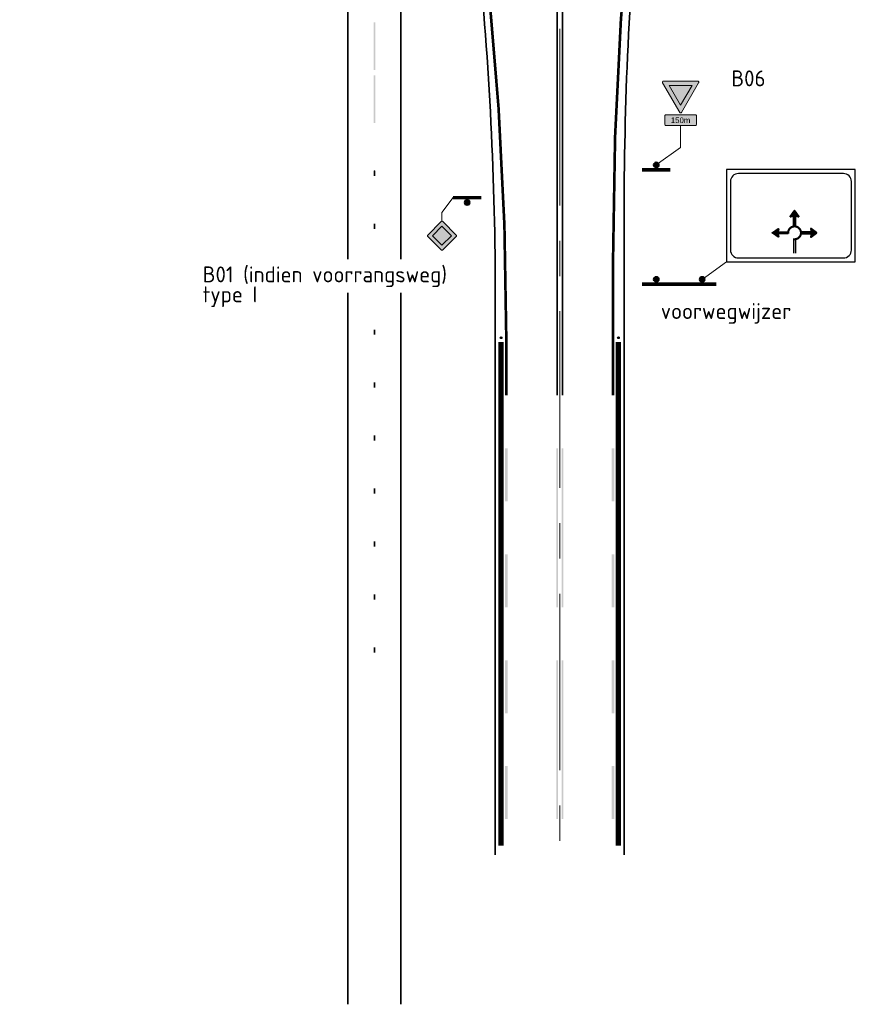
# Model space of a CAD drawing. Header units: metres. Extents: x -699 to 2316, y -1199 to 781.
# Tile 67 of 256: x 729 to 777, y -568 to -512. Entities that reach past the tile are written whole.
import ezdxf
from ezdxf.enums import TextEntityAlignment as Align

# ---------------------------------------------------------------- set-up
doc = ezdxf.new("R2010")
doc.units = ezdxf.units.M
doc.linetypes.add('AM-AS', pattern=[16, 10, -2, 2, -2])
doc.linetypes.add('VW-1-1_STREEP', pattern=[2, 1, -1])
for name, color, linetype, lineweight in [('B-WE-AM-AS-G', 10, 'AM-AS', 18), ('N-WA-IE-MEUBILAIR_WEGMEUBILAIR-S', 7, 'Continuous', 25), ('N-WA-VW-VERKEERSTEKEN_BORD-G', 7, 'Continuous', 35), ('N-WE-VH-KANTSTROOKVERRUWING-G', 251, 'VW-1-1_STREEP', 18), ('N-WE-VH-KANTVERHARDING-G', 210, 'Continuous', 35), ('N-WE-VW-MARKERING_LANGS_STREEP_DOORGETROKKEN_010-G', 7, 'Continuous', 13), ('N-WE-VW-MARKERING_LANGS_STREEP_DOORGETROKKEN_015-G', 7, 'Continuous', 13), ('to-xx-bibcontour', 7, 'Continuous', 25), ('X-XX-AL-T18', 10, 'Continuous', 18)]:
    doc.layers.add(name, color=color, linetype=linetype, lineweight=lineweight)
for name, color, linetype, lineweight, true_color in [('N-WA-VW-VERKEERSTEKEN_GEEL', 7, 'Continuous', 5, 0xf7b500), ('N-WA-VW-VERKEERSTEKEN_ROOD', 7, 'Continuous', 5, 0xbb1e10), ('N-WA-VW-VERKEERSTEKEN_WIT', 7, 'Continuous', 5, 0xf1f0ea), ('N-WA-VW-VERKEERSTEKEN_ZWART', 7, 'Continuous', 5, 0x2a292a)]:
    doc.layers.add(name, color=color, linetype=linetype, lineweight=lineweight, true_color=true_color)
doc.styles.add('ARIAL', font='arial.ttf')
doc.styles.add('NLCS-ISO', font='NLCS-ISO.ttf')

# ---------------------------------------------------------------- blocks, each defined once
blk = doc.blocks.new('PAAL')
h = blk.add_hatch(color=256)
edge = h.paths.add_edge_path()
edge.add_arc((0, 0), 0.075, 0, 360)
at = {"const_width": 0.1, "flags": 128}
blk.add_lwpolyline([(0.4, 0.138), (-0.4, 0.138)], dxfattribs=at)
blk.add_circle((0, 0), 0.075)
blk = doc.blocks.new('SIE-WEG_GLASBOLREFLECTOR-SO')
for p, q in [((-0.38, 0), (-0.2, 0)), ((-0.14, 0.14), (-0.26, 0.26)), ((0, 0.2), (0, 0.37)), ((0.14, 0.14), (0.27, 0.26)), ((0.2, 0), (0.37, 0)), ((-0.26, -0.27), (-0.14, -0.14)), ((0, -0.38), (0, -0.2)), ((0.27, -0.27), (0.14, -0.14))]:
    blk.add_line(p, q)
for radius in [0.375, 0.2]:
    blk.add_circle((0, 0), radius)
blk = doc.blocks.new('glasbol')
at = {"layer": 'N-WA-IE-MEUBILAIR_WEGMEUBILAIR-S'}
blk.add_blockref('SIE-WEG_GLASBOLREFLECTOR-SO', (0, 0), dxfattribs=at)
blk = doc.blocks.new('B01')
at = {"layer": 'N-WA-VW-VERKEERSTEKEN_WIT'}
h = blk.add_hatch(color=256, dxfattribs=at)
h.paths.add_polyline_path([(-0.179, 0.275), (0, 0.096), (0.179, 0.275), (0, 0.454)], flags=16)
h.paths.add_polyline_path([(-0.008, 0.548), (-0.004, 0.55), (0, 0.55), (0.004, 0.55), (0.008, 0.548), (0.011, 0.547), (0.014, 0.544), (0.269, 0.289), (0.272, 0.286), (0.273, 0.283), (0.275, 0.279), (0.275, 0.275), (0.275, 0.271), (0.273, 0.267), (0.272, 0.264), (0.269, 0.261), (0.014, 0.006), (0.011, 0.003), (0.008, 0.002), (0.004, 0), (0, 0), (-0.004, 0), (-0.008, 0.002), (-0.011, 0.003), (-0.014, 0.006), (-0.269, 0.261), (-0.272, 0.264), (-0.273, 0.267), (-0.275, 0.271), (-0.275, 0.275), (-0.275, 0.279), (-0.273, 0.283), (-0.272, 0.286), (-0.269, 0.289), (-0.014, 0.544), (-0.011, 0.547)])
at = {"layer": 'N-WA-VW-VERKEERSTEKEN_GEEL'}
blk.add_solid([(-0.179, 0.275), (0, 0.454), (0, 0.096), (0.179, 0.275)], dxfattribs=at)
at = {"layer": 'N-WA-VW-VERKEERSTEKEN_WIT', "flags": 128}
blk.add_lwpolyline([(-0.179, 0.275), (0, 0.096), (0.179, 0.275), (0, 0.454)], close=True, dxfattribs=at)
at = {"layer": 'N-WA-VW-VERKEERSTEKEN_ZWART'}
blk.add_lwpolyline([(-0.008, 0.548), (-0.004, 0.55), (0, 0.55), (0.004, 0.55), (0.008, 0.548), (0.011, 0.547), (0.014, 0.544), (0.269, 0.289), (0.272, 0.286), (0.273, 0.283), (0.275, 0.279), (0.275, 0.275), (0.275, 0.271), (0.273, 0.267), (0.272, 0.264), (0.269, 0.261), (0.014, 0.006), (0.011, 0.003), (0.008, 0.002), (0.004, 0), (0, 0), (-0.004, 0), (-0.008, 0.002), (-0.011, 0.003), (-0.014, 0.006), (-0.269, 0.261), (-0.269, 0.261), (-0.272, 0.264), (-0.273, 0.267), (-0.275, 0.271), (-0.275, 0.275), (-0.275, 0.279), (-0.273, 0.283), (-0.272, 0.286), (-0.269, 0.289), (-0.014, 0.544), (-0.011, 0.547)], close=True, dxfattribs=at)
blk = doc.blocks.new('B06')
at = {"layer": 'N-WA-VW-VERKEERSTEKEN_ROOD'}
h = blk.add_hatch(color=256, dxfattribs=at)
edge = h.paths.add_edge_path()
edge.add_arc((-0.323, 0.579), 0.0211, 88.0686, 215.1021)
edge.add_line((-0.34, 0.567), (-0.017, 0.009))
edge.add_arc((0, 0.021), 0.0211, 214.8766, 325.6143)
edge.add_line((0.017, 0.009), (0.34, 0.567))
edge.add_arc((0.322, 0.579), 0.0211, 324.8979, 451.9314)
edge.add_line((0.322, 0.6), (-0.322, 0.6))
h.paths.add_polyline_path([(0.216, 0.517), (-0.216, 0.517), (0, 0.144)], flags=16)
at = {"layer": 'N-WA-VW-VERKEERSTEKEN_WIT'}
blk.add_hatch(color=256, dxfattribs=at).paths.add_polyline_path([(-0.216, 0.517), (0, 0.144), (0.216, 0.517)])
at = {"layer": 'N-WA-VW-VERKEERSTEKEN_ROOD'}
blk.add_lwpolyline([(-0.322, 0.6, 0.619021), (-0.34, 0.567), (-0.017, 0.009, 0.524665), (0.017, 0.009), (0.34, 0.567, 0.619021), (0.322, 0.6)], format="xyb", close=True, dxfattribs=at)
blk.add_lwpolyline([(0.216, 0.517), (-0.216, 0.517), (0, 0.144)], close=True, dxfattribs=at)
blk = doc.blocks.new('0301 (150)')
at = {"layer": 'N-WA-VW-VERKEERSTEKEN_WIT'}
h = blk.add_hatch(color=256, dxfattribs=at)
edge = h.paths.add_edge_path()
edge.add_arc((-0.275, 0.025), 0.025, 180, 270)
edge.add_line((-0.275, 0), (0.275, 0))
edge.add_arc((0.275, 0.025), 0.025, 270, 360)
edge.add_line((0.3, 0.025), (0.3, 0.178))
edge.add_arc((0.275, 0.178), 0.025, 0, 90)
edge.add_line((0.275, 0.203), (-0.275, 0.203))
edge.add_arc((-0.275, 0.178), 0.025, 90, 180)
edge.add_line((-0.3, 0.178), (-0.3, 0.025))
at = {"layer": 'N-WA-VW-VERKEERSTEKEN_ZWART'}
blk.add_lwpolyline([(-0.3, 0.025, 0.414214), (-0.275, 0), (0.275, 0, 0.414214), (0.3, 0.025), (0.3, 0.178, 0.414214), (0.275, 0.203), (-0.275, 0.203, 0.414214), (-0.3, 0.178)], format="xyb", close=True, dxfattribs=at)
at = {"layer": 'N-WA-VW-VERKEERSTEKEN_ZWART', "style": 'ARIAL'}
blk.add_text('150m', height=0.1054, dxfattribs=at).set_placement((0, 0.098), align=Align.MIDDLE)

msp = doc.modelspace()

# ---------------------------------------------------------------- linework, layer by layer
at = {"layer": 'B-WE-AM-AS-G'}
msp.add_lwpolyline([(760.0609, -464.8651), (760.0609, -559.644)], dxfattribs=at)
at = {"layer": 'N-WA-VW-VERKEERSTEKEN_BORD-G', "lineweight": 13}
for p, q in [((766.9083, -519.5868), (766.9083, -518.3368)), ((766.9083, -519.5868), (765.53, -520.5747)), ((753.3885, -523.2593), (754.0161, -522.4262)), ((753.3885, -523.7593), (753.3885, -523.2593)), ((769.5083, -526.0684), (768.13, -527.0562))]:
    msp.add_line(p, q, dxfattribs=at)
at = {"layer": 'N-WA-VW-VERKEERSTEKEN_BORD-G', "linetype": 'Continuous', "lineweight": 13, "const_width": 0.2}
msp.add_lwpolyline([(766.33, -527.3312), (767.33, -527.3312)], dxfattribs=at)
at = {"layer": 'N-WE-VH-KANTSTROOKVERRUWING-G', "ltscale": 0.7, "const_width": 0.3}
for points in [[(756.7359, -530.6125), (756.7359, -559.1253)], [(763.3859, -530.6125), (763.3859, -559.1253)]]:
    msp.add_lwpolyline(points, dxfattribs=at)
at = {"layer": 'N-WE-VH-KANTVERHARDING-G'}
for p, q in [((751.0609, -525.9195), (751.0609, -494.1959)), ((751.0609, -568.1205), (751.0609, -527.8095))]:
    msp.add_line(p, q, dxfattribs=at)
for points in [[(748.0609, -525.9195), (748.0609, -494.1959, 0.3557823), (734.2481, -477.2412, -0.3557823), (729.4609, -471.3651)], [(756.4109, -559.644), (756.4109, -528.1472, 0.0249223), (755.4183, -508.2465), (754.309, -497.1535, -0.0249223), (754.0609, -492.1783), (754.0609, -490.3209, 0.2238875), (748.6064, -478.7501, -0.0239103), (747.333, -477.593)], [(772.7888, -477.593, -0.0406653), (770.5609, -479.4853, 0.2415314), (765.5609, -489.2321), (765.5609, -492.1534, -0.0249223), (765.3128, -497.1285), (764.7035, -503.2215, 0.0249223), (763.7109, -523.1223), (763.7109, -559.644)]]:
    msp.add_lwpolyline(points, format="xyb", dxfattribs=at)
msp.add_lwpolyline([(748.0609, -568.1205), (748.0609, -527.8095)], dxfattribs=at)
at = {"layer": 'N-WE-VW-MARKERING_LANGS_STREEP_DOORGETROKKEN_010-G'}
msp.add_lwpolyline([(749.5609, -520.8959), (749.5609, -521.1959)], dxfattribs=at)
for points in [[(759.8609, -545.6285), (759.8609, -536.6285), (759.9609, -545.6285), (759.9609, -536.6285)], [(760.2609, -545.6285), (760.2609, -536.6285), (760.1609, -545.6285), (760.1609, -536.6285)], [(759.8609, -557.6285), (759.8609, -548.6285), (759.9609, -557.6285), (759.9609, -548.6285)], [(760.2609, -557.6285), (760.2609, -548.6285), (760.1609, -557.6285), (760.1609, -548.6285)]]:
    msp.add_solid(points, dxfattribs=at)
for points in [[(749.6109, -512.4959), (749.5109, -512.4959), (749.6109, -515.1959), (749.5109, -515.1959)], [(749.6109, -515.4959), (749.5109, -515.4959), (749.6109, -518.1959), (749.5109, -518.1959)], [(749.6109, -520.8959), (749.5109, -520.8959), (749.6109, -521.1959), (749.5109, -521.1959)], [(749.6109, -523.8959), (749.5109, -523.8959), (749.6109, -524.1959), (749.5109, -524.1959)], [(749.6109, -529.8959), (749.5109, -529.8959), (749.6109, -530.1959), (749.5109, -530.1959)], [(749.6109, -532.8959), (749.5109, -532.8959), (749.6109, -533.1959), (749.5109, -533.1959)], [(749.6109, -535.8959), (749.5109, -535.8959), (749.6109, -536.1959), (749.5109, -536.1959)], [(749.6109, -538.8959), (749.5109, -538.8959), (749.6109, -539.1959), (749.5109, -539.1959)], [(749.6109, -541.8959), (749.5109, -541.8959), (749.6109, -542.1959), (749.5109, -542.1959)], [(749.6109, -544.8959), (749.5109, -544.8959), (749.6109, -545.1959), (749.5109, -545.1959)], [(749.6109, -547.8959), (749.5109, -547.8959), (749.6109, -548.1959), (749.5109, -548.1959)]]:
    msp.add_trace(points, dxfattribs=at)
at = {"layer": 'N-WE-VW-MARKERING_LANGS_STREEP_DOORGETROKKEN_015-G', "const_width": 0.15}
for points in [[(757.0359, -533.6285), (757.0359, -530.6285, 0.0249223), (756.0433, -510.7278), (754.6822, -497.1162, -0.0249223), (754.4359, -492.1783), (754.4359, -490.3209, 0.2238875), (748.845, -478.4608, -0.0239103), (747.5981, -477.3278)], [(772.5237, -477.3278, -0.0406653), (770.3421, -479.1807, 0.2415314), (765.1859, -489.2321), (765.1859, -492.1534, -0.0249223), (764.9396, -497.0912), (764.0785, -505.7028, 0.0249223), (763.0859, -525.6036), (763.0859, -533.6285)]]:
    msp.add_lwpolyline(points, format="xyb", dxfattribs=at)
at = {"layer": 'N-WE-VW-MARKERING_LANGS_STREEP_DOORGETROKKEN_015-G', "const_width": 0.1}
for points in [[(759.9109, -533.6285), (759.9109, -511.4651)], [(760.2109, -533.6285), (760.2109, -511.4651)]]:
    msp.add_lwpolyline(points, dxfattribs=at)
at = {"layer": 'N-WE-VW-MARKERING_LANGS_STREEP_DOORGETROKKEN_015-G'}
for points in [[(756.9609, -539.6285), (756.9609, -536.6285), (757.1109, -539.6285), (757.1109, -536.6285)], [(763.1609, -539.6285), (763.1609, -536.6285), (763.0109, -539.6285), (763.0109, -536.6285)], [(756.9609, -545.6285), (756.9609, -542.6285), (757.1109, -545.6285), (757.1109, -542.6285)], [(763.1609, -545.6285), (763.1609, -542.6285), (763.0109, -545.6285), (763.0109, -542.6285)], [(756.9609, -551.6285), (756.9609, -548.6285), (757.1109, -551.6285), (757.1109, -548.6285)], [(763.1609, -551.6285), (763.1609, -548.6285), (763.0109, -551.6285), (763.0109, -548.6285)], [(756.9609, -557.6285), (756.9609, -554.6285), (757.1109, -557.6285), (757.1109, -554.6285)], [(763.1609, -557.6285), (763.1609, -554.6285), (763.0109, -557.6285), (763.0109, -554.6285)]]:
    msp.add_solid(points, dxfattribs=at)
at = {"layer": 'to-xx-bibcontour', "color": 252, "linetype": 'Continuous'}
msp.add_line((773.3041, -524.7574), (773.3041, -525.5734), dxfattribs=at)
at = {"layer": 'to-xx-bibcontour'}
msp.add_lwpolyline([(776.8073, -526.0684), (776.8073, -520.8349), (769.5083, -520.8349), (769.5083, -526.0684)], close=True, dxfattribs=at)
msp.add_lwpolyline([(776.5823, -525.3934), (776.5823, -521.5099, 0.4142136), (776.1323, -521.0599), (770.1833, -521.0599, 0.4142136), (769.7333, -521.5099), (769.7333, -525.3934, 0.4142136), (770.1833, -525.8434), (776.1323, -525.8434, 0.4142136)], format="xyb", close=True, dxfattribs=at)
at = {"layer": 'to-xx-bibcontour', "color": 252, "const_width": 0.03}
for points in [[(773.4091, -524.06), (773.4091, -523.4654), (773.5817, -523.5071, 0.655045), (773.5905, -523.4938), (773.3713, -523.1788, 0.2506308), (773.3641, -523.1749, 0.2506308), (773.3567, -523.1791), (773.1377, -523.4938, 0.655045), (773.1465, -523.5071), (773.3191, -523.4654), (773.3191, -524.06)], [(773.0021, -524.4634), (772.4075, -524.4634), (772.4492, -524.636, -0.655045), (772.4359, -524.6447), (772.1209, -524.4256, -0.2506308), (772.1171, -524.4184, -0.2506308), (772.1212, -524.411), (772.4359, -524.192, -0.655045), (772.4492, -524.2008), (772.4075, -524.3734), (773.0021, -524.3734)], [(773.7261, -524.4634), (774.3207, -524.4634), (774.279, -524.636, 0.655045), (774.2923, -524.6447), (774.6073, -524.4256, 0.2506308), (774.6111, -524.4184, 0.2506308), (774.607, -524.411), (774.2923, -524.192, 0.655045), (774.279, -524.2008), (774.3207, -524.3734), (773.7261, -524.3734)]]:
    msp.add_lwpolyline(points, format="xyb", dxfattribs=at)
at = {"layer": 'to-xx-bibcontour', "color": 252}
for points in [[(773.4241, -524.06), (773.4241, -523.4844), (773.5785, -523.5217, 0.6686649), (773.6029, -523.4854), (773.3838, -523.1705, 0.2506308), (773.3641, -523.1599, 0.2506308), (773.3444, -523.1705), (773.1253, -523.4854, 0.6686649), (773.1497, -523.5217), (773.3041, -523.4844), (773.3041, -524.06)], [(773.4241, -524.06), (773.4241, -524.06), (773.3041, -524.06), (773.3041, -524.06), (773.3041, -524.06), (773.3041, -523.4844), (773.1497, -523.5217, -0.6686649), (773.1253, -523.4854), (773.3444, -523.1705, -0.2506308), (773.3641, -523.1599, -0.2506308), (773.3838, -523.1705), (773.6029, -523.4854, -0.6686649), (773.5785, -523.5217), (773.4241, -523.4844), (773.4241, -524.06)], [(773.0021, -524.4784), (772.4265, -524.4784), (772.4638, -524.6328, -0.6686649), (772.4275, -524.6572), (772.1126, -524.4381, -0.2506308), (772.1021, -524.4184, -0.2506308), (772.1126, -524.3987), (772.4275, -524.1796, -0.6686649), (772.4638, -524.204), (772.4265, -524.3584), (773.0021, -524.3584)], [(773.0041, -524.4799), (772.4286, -524.4799), (772.4659, -524.6344, -0.6686649), (772.4295, -524.6587), (772.1146, -524.4396, -0.2506308), (772.1041, -524.4199, -0.2506308), (772.1146, -524.4003), (772.4295, -524.1812, -0.6686649), (772.4659, -524.2055), (772.4286, -524.36), (773.0041, -524.36)], [(773.7241, -524.4799), (774.2996, -524.4799), (774.2623, -524.6344, 0.6686649), (774.2987, -524.6587), (774.6136, -524.4396, 0.2506308), (774.6241, -524.4199, 0.2506308), (774.6136, -524.4003), (774.2987, -524.1812, 0.6686649), (774.2623, -524.2055), (774.2996, -524.36), (773.7241, -524.36)], [(773.7261, -524.4784), (774.3016, -524.4784), (774.2643, -524.6328, 0.6686649), (774.3007, -524.6572), (774.6156, -524.4381, 0.2506308), (774.6261, -524.4184, 0.2506308), (774.6156, -524.3987), (774.3007, -524.1796, 0.6686649), (774.2643, -524.204), (774.3016, -524.3584), (773.7261, -524.3584)]]:
    msp.add_lwpolyline(points, format="xyb", dxfattribs=at)
at = {"layer": 'to-xx-bibcontour', "color": 252, "linetype": 'Continuous', "const_width": 0.12}
msp.add_lwpolyline([(773.3071, -524.7782, 3.0815299), (773.0058, -524.4754)], format="xyb", dxfattribs=at)
at = {"layer": 'to-xx-bibcontour', "color": 252}
msp.add_lwpolyline([(773.3041, -524.7574), (773.4253, -524.7574), (773.4241, -524.8699), (773.4241, -525.5734)], dxfattribs=at)
for points in [[(773.3438, -523.1756), (773.3442, -523.1707), (773.366, -523.1689), (773.364, -523.1599)], [(773.3628, -523.1682), (773.364, -523.1601), (773.381, -523.1771), (773.3838, -523.1705)], [(773.1219, -523.5031), (773.1252, -523.4856), (773.1294, -523.5031), (773.1335, -523.4879)], [(773.1319, -523.5182), (773.1219, -523.5031), (773.1363, -523.512), (773.1285, -523.498)], [(773.1319, -523.5182), (773.1347, -523.5088), (773.1493, -523.5218), (773.1485, -523.5144)], [(773.152, -523.495), (773.3615, -523.1792), (773.3293, -523.458), (773.4611, -523.3262)], [(773.3234, -524.0617), (773.3234, -523.4883), (773.3997, -524.0601), (773.3997, -523.4649)], [(773.3303, -523.5045), (773.3312, -523.4153), (773.4014, -523.5045), (773.408, -523.3707)], [(773.4014, -523.4599), (773.4033, -523.3575), (773.5189, -523.4864), (773.5265, -523.4144)], [(773.4127, -523.422), (773.4184, -523.3214), (773.5142, -523.4144), (773.4544, -523.3167)], [(773.4914, -523.421), (773.4924, -523.3774), (773.5142, -523.4144), (773.5132, -523.3907)], [(773.5132, -523.4836), (773.518, -523.4153), (773.5711, -523.4988), (773.5587, -523.4381)], [(773.5792, -523.5218), (773.5794, -523.5147), (773.5961, -523.5183), (773.593, -523.5103)], [(773.5962, -523.5182), (773.5928, -523.511), (773.6066, -523.5031), (773.598, -523.5005)], [(773.5969, -523.5034), (773.5943, -523.4847), (773.6064, -523.5031), (773.6028, -523.4855)], [(772.4371, -524.2063), (772.1213, -524.4158), (772.4001, -524.3836), (772.2683, -524.5154)], [(772.4452, -524.1762), (772.4277, -524.1795), (772.4452, -524.1837), (772.43, -524.1878)], [(772.4603, -524.1862), (772.4452, -524.1762), (772.4541, -524.1906), (772.4402, -524.1828)], [(772.4603, -524.1862), (772.4509, -524.1889), (772.464, -524.2036), (772.4566, -524.2028)], [(774.2679, -524.1862), (774.2773, -524.1889), (774.2642, -524.2036), (774.2716, -524.2028)], [(774.2679, -524.1862), (774.283, -524.1762), (774.2741, -524.1906), (774.288, -524.1828)], [(774.283, -524.1762), (774.3005, -524.1795), (774.283, -524.1837), (774.2982, -524.1878)], [(774.2911, -524.2063), (774.6069, -524.4158), (774.3281, -524.3836), (774.4599, -524.5154)], [(772.1178, -524.3981), (772.1128, -524.3985), (772.111, -524.4202), (772.102, -524.4183)], [(772.1103, -524.4171), (772.1022, -524.4183), (772.1192, -524.4353), (772.1126, -524.4381)], [(772.3641, -524.467), (772.2636, -524.4727), (772.3565, -524.5685), (772.2588, -524.5087)], [(772.402, -524.4556), (772.2996, -524.4575), (772.4286, -524.5732), (772.3565, -524.5808)], [(772.4466, -524.3845), (772.3574, -524.3855), (772.4466, -524.4556), (772.3129, -524.4623)], [(772.3631, -524.5457), (772.3195, -524.5467), (772.3565, -524.5685), (772.3328, -524.5675)], [(772.4257, -524.5675), (772.3574, -524.5722), (772.4409, -524.6253), (772.3802, -524.613)], [(773.0038, -524.3777), (772.4304, -524.3777), (773.0022, -524.454), (772.407, -524.454)], [(772.4455, -524.6512), (772.4269, -524.6486), (772.4452, -524.6607), (772.4277, -524.6571)], [(772.4603, -524.6505), (772.4531, -524.6471), (772.4452, -524.6609), (772.4426, -524.6523)], [(772.4639, -524.6335), (772.4569, -524.6337), (772.4605, -524.6504), (772.4524, -524.6473)], [(773.3041, -524.7574), (773.4253, -524.7574), (773.3041, -525.5734), (773.4241, -525.5734)], [(773.7244, -524.3777), (774.2978, -524.3777), (773.7259, -524.454), (774.3212, -524.454)], [(774.2643, -524.6335), (774.2713, -524.6337), (774.2677, -524.6504), (774.2758, -524.6473)], [(774.2679, -524.6505), (774.2751, -524.6471), (774.283, -524.6609), (774.2856, -524.6523)], [(774.2816, -524.3845), (774.3707, -524.3855), (774.2816, -524.4556), (774.4153, -524.4623)], [(774.2826, -524.6512), (774.3013, -524.6486), (774.283, -524.6607), (774.3005, -524.6571)], [(774.3025, -524.5675), (774.3707, -524.5722), (774.2873, -524.6253), (774.348, -524.613)], [(774.3262, -524.4556), (774.4286, -524.4575), (774.2996, -524.5732), (774.3717, -524.5808)], [(774.3641, -524.467), (774.4646, -524.4727), (774.3717, -524.5685), (774.4694, -524.5087)], [(774.3651, -524.5457), (774.4087, -524.5467), (774.3717, -524.5685), (774.3954, -524.5675)], [(774.6179, -524.4171), (774.626, -524.4183), (774.609, -524.4353), (774.6156, -524.4381)], [(774.6104, -524.3981), (774.6154, -524.3985), (774.6171, -524.4202), (774.6262, -524.4183)]]:
    msp.add_solid(points, dxfattribs=at)

# ---------------------------------------------------------------- block references
at = {"layer": 'N-WA-IE-MEUBILAIR_WEGMEUBILAIR-S', "xscale": 0.1333333, "yscale": 0.1333333, "zscale": 0.1333333, "rotation": 269.8276844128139}
for p in [(756.7359, -530.3617), (763.3859, -530.3617)]:
    msp.add_blockref('glasbol', p, dxfattribs=at)
at = {"layer": 'N-WA-VW-VERKEERSTEKEN_BORD-G', "xscale": 3, "yscale": 3, "zscale": 3}
for name, p in [('B06', (766.9083, -517.6288)), ('0301 (150)', (766.9083, -518.3368))]:
    msp.add_blockref(name, p, dxfattribs=at)
at = {"layer": 'N-WA-VW-VERKEERSTEKEN_BORD-G', "lineweight": 13, "xscale": 2, "yscale": 2, "zscale": 2, "rotation": 180.0000000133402}
for p in [(765.53, -520.5747), (765.53, -527.0562), (768.13, -527.0562)]:
    msp.add_blockref('PAAL', p, dxfattribs=at)
at = {"layer": 'N-WA-VW-VERKEERSTEKEN_BORD-G', "lineweight": 13, "xscale": 2, "yscale": 2, "zscale": 2}
msp.add_blockref('PAAL', (754.8161, -522.7012), dxfattribs=at)
at = {"layer": 'N-WA-VW-VERKEERSTEKEN_BORD-G', "xscale": 3, "yscale": 3, "zscale": 3, "rotation": 180}
msp.add_blockref('B01', (753.3885, -523.7593), dxfattribs=at)

# ---------------------------------------------------------------- texts
at = {"layer": 'X-XX-AL-T18', "style": 'NLCS-ISO'}
for s, p in [('B06', (769.7757, -516.1203)), ('B01 (indien voorrangsweg)', (739.8256, -527.2245)), ('voorwegwijzer', (765.7824, -529.3018))]:
    msp.add_text(s, height=0.9, dxfattribs=at).set_placement(p)
at = {"layer": 'X-XX-AL-T18', "insert": (739.8256, -528.6245), "char_height": 0.9, "attachment_point": 7, "style": 'NLCS-ISO'}
msp.add_mtext('{\\fNLCS-ISO|b1|i0|c0|p34;type I}', dxfattribs=at)

doc.saveas('drawing.dxf')
